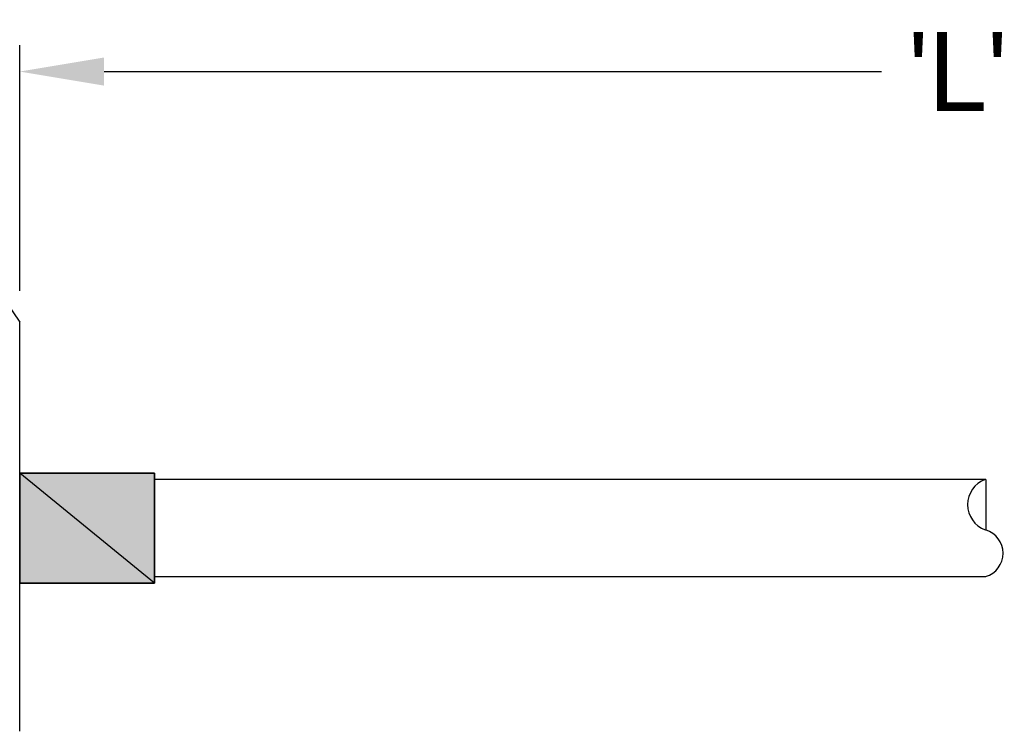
# Model space of a CAD drawing. Header units: inches. Extents: x 0 to 1016, y 0 to 711.
# Tile 3 of 17: x 257 to 350, y 421 to 488. Entities that reach past the tile are written whole.
import ezdxf

# ---------------------------------------------------------------- set-up
doc = ezdxf.new("R2010")
doc.units = ezdxf.units.IN
doc.header["$LTSCALE"] = 10
doc.header["$MEASUREMENT"] = 0
doc.layers.add('DIMENSIONS', color=140, linetype='Continuous')
doc.dimstyles.get("Standard").update_dxf_attribs({"dimtxt": 7.5, "dimasz": 8, "dimexe": 2.5, "dimexo": 3.5, "dimgap": 1, "dimtad": 0, "dimtih": 1, "dimtoh": 1, "dimdec": 1, "dimzin": 0, "dimdsep": 46, "dimtxsty": 'Standard', "dimcen": 0, "dimadec": 0, "dimazin": 0, "dimtfac": 1, "dimtdec": 1, "dimtofl": 0, "dimtmove": 0, "dimatfit": 3, "dimfxl": 0, "dimtolj": 1, "dimtzin": 0, "dimarcsym": 0})

# ---------------------------------------------------------------- blocks, each defined once
blk = doc.blocks.new('*D12')
at = {"layer": 'DEFPOINTS', "color": 0}
for p in [(434.747, 483.138), (256.727, 458.826), (434.747, 445.926)]:
    blk.add_point(p, dxfattribs=at)
at = {"layer": 'DIMENSIONS', "color": 0, "lineweight": -2}
for p, q in [((256.727, 462.326), (256.727, 485.638)), ((434.747, 449.426), (434.747, 485.638)), ((264.727, 483.138), (338.487, 483.138)), ((426.747, 483.138), (352.987, 483.138))]:
    blk.add_line(p, q, dxfattribs=at)
at = {"layer": 'DIMENSIONS', "color": 0}
for points in [[(264.727, 484.472), (264.727, 481.805), (256.727, 483.138)], [(426.747, 484.472), (426.747, 481.805), (434.747, 483.138)]]:
    blk.add_solid(points, dxfattribs=at)
at = {"layer": 'DIMENSIONS', "color": 0, "insert": (345.737, 483.138), "char_height": 7.5, "attachment_point": 5}
blk.add_mtext("\\A1;'L'", dxfattribs=at)

msp = doc.modelspace()

# ---------------------------------------------------------------- hatches: boundary and pattern name
h = msp.add_hatch(color=256)
h.dxf.hatch_style = 2
edge = h.paths.add_edge_path()
edge.add_spline(control_points=[(269.507, 445.026), (269.507, 445.026), (256.727, 445.026), (256.727, 445.026), (256.727, 445.026), (269.507, 434.586), (269.507, 434.586), (269.507, 434.586), (269.507, 445.026), (269.507, 445.026)], knot_values=[0, 0, 0, 0, 1, 1, 1, 2, 2, 2, 3, 3, 3, 3], degree=3, periodic=0)
edge = h.paths.add_edge_path()
edge.add_spline(control_points=[(256.727, 445.026), (256.727, 445.026), (269.507, 434.586), (269.507, 434.586), (269.507, 434.586), (256.727, 434.586), (256.727, 434.586), (256.727, 434.586), (256.727, 445.026), (256.727, 445.026)], knot_values=[0, 0, 0, 0, 1, 1, 1, 2, 2, 2, 3, 3, 3, 3], degree=3, periodic=0)

# ---------------------------------------------------------------- linework, layer by layer
at = {"lineweight": 25}
for p, q in [((254.447, 462.726), (256.727, 459.366)), ((348.407, 444.426), (269.507, 444.426)), ((348.407, 444.426), (348.407, 439.686)), ((269.507, 434.586), (256.727, 434.586)), ((256.727, 420.546), (256.727, 434.586)), ((348.407, 435.186), (269.507, 435.186))]:
    msp.add_line(p, q, dxfattribs=at)
for points in [[(256.727, 434.586), (256.727, 445.026), (256.727, 459.366)], [(269.507, 434.586), (269.507, 445.026), (256.727, 445.026)]]:
    msp.add_lwpolyline(points, dxfattribs=at)
for points in [[(269.507, 445.026), (269.507, 445.026), (256.727, 445.026), (256.727, 445.026), (256.727, 445.026), (269.507, 434.586), (269.507, 434.586), (269.507, 434.586), (269.507, 445.026), (269.507, 445.026)], [(256.727, 445.026), (256.727, 445.026), (269.507, 434.586), (269.507, 434.586), (269.507, 434.586), (256.727, 434.586), (256.727, 434.586), (256.727, 434.586), (256.727, 445.026), (256.727, 445.026)]]:
    msp.add_open_spline(points, degree=3, knots=[0, 0, 0, 0, 1, 1, 1, 2, 2, 2, 3, 3, 3, 3])
at = {"lineweight": 0}
for points in [[(269.507, 445.026), (269.507, 445.026), (256.727, 445.026), (256.727, 445.026), (256.727, 445.026), (269.507, 434.586), (269.507, 434.586), (269.507, 434.586), (269.507, 445.026), (269.507, 445.026)], [(256.727, 445.026), (256.727, 445.026), (269.507, 434.586), (269.507, 434.586), (269.507, 434.586), (256.727, 434.586), (256.727, 434.586), (256.727, 434.586), (256.727, 445.026), (256.727, 445.026)]]:
    msp.add_open_spline(points, degree=3, knots=[0, 0, 0, 0, 1, 1, 1, 2, 2, 2, 3, 3, 3, 3], dxfattribs=at)
at = {"lineweight": 25}
for points in [[(348.327, 444.445), (347.329, 444.073), (346.667, 443.121), (346.667, 442.056), (346.667, 440.991), (347.329, 440.039), (348.327, 439.667)], [(348.374, 435.221), (349.355, 435.512), (350.027, 436.413), (350.027, 437.436), (350.027, 438.459), (349.355, 439.36), (348.374, 439.651)]]:
    msp.add_open_spline(points, degree=3, knots=[0, 0, 0, 0, 1, 1, 1, 2, 2, 2, 2], dxfattribs=at)

# ---------------------------------------------------------------- dimensions: what is measured, and where the dimension line sits
at = {"layer": 'DIMENSIONS'}
dim = msp.add_linear_dim(base=(434.747, 483.138), p1=(256.727, 458.826), p2=(434.747, 445.926), text="'L'", dimstyle='Standard', override={"dimpost": '\\X'}, dxfattribs=at)
dim.commit()
dim.dimension.update_dxf_attribs({"geometry": '*D12', "text_midpoint": (345.737, 483.138)})

doc.saveas('drawing.dxf')
